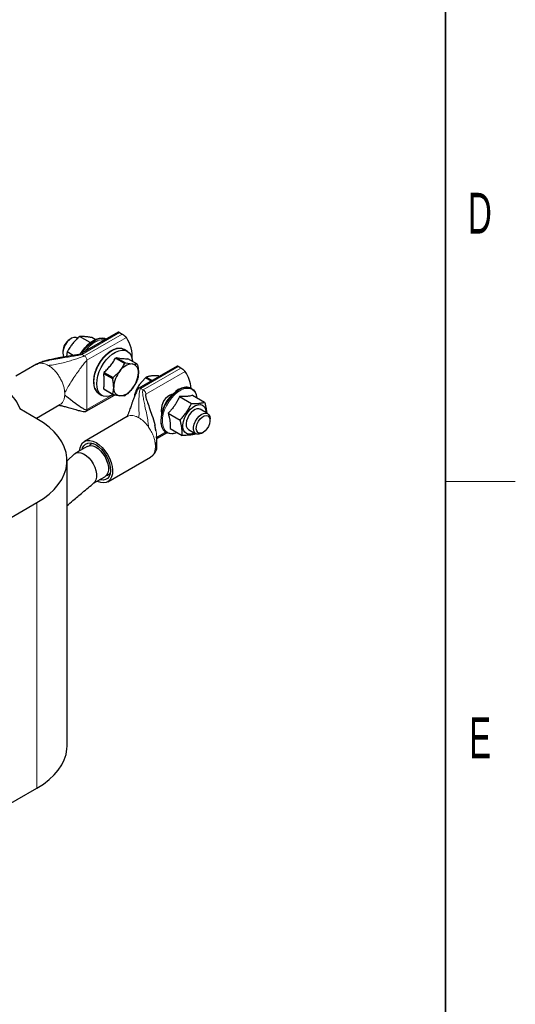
# Paper-space layout 'Blatt2' of a CAD drawing. Header units: millimetres. Extents: x 5 to 418, y 2 to 292.
# Tile 40 of 43: x 371 to 414, y 57 to 142. Entities that reach past the tile are written whole.
import ezdxf

# ---------------------------------------------------------------- set-up
doc = ezdxf.new("R2010")
doc.units = ezdxf.units.MM
doc.layers.add('SLD-0', color=7, linetype='Continuous')
doc.styles.add('SLDTEXTSTYLE0', font='TXT', dxfattribs={"width": 0.605})

psp = doc.layouts.new('Blatt2')

# ---------------------------------------------------------------- linework, layer by layer
at = {"color": 7, "linetype": 'Continuous', "lineweight": 25}
for p, q in [((379.9144, 115.0498), (376.6344, 113.1563)), ((380.0257, 115.0081), (380.2472, 114.8802)), ((375.8679, 114.4908), (375.7501, 114.4228)), ((376.423, 114.5087), (376.368, 114.5404)), ((377.4992, 114.147), (376.5937, 114.6698)), ((377.937, 114.4118), (377.6543, 114.5749)), ((375.1609, 113.4022), (375.1609, 113.2662)), ((376.0617, 113.0451), (375.533, 113.3503)), ((380.7009, 113.4016), (380.4527, 113.5449)), ((380.4624, 112.3566), (379.6839, 112.806)), ((379.7715, 112.8566), (380.55, 112.4072)), ((380.55, 112.4072), (381.1171, 112.3171)), ((381.5231, 112.3202), (380.7446, 112.7696)), ((372.9144, 112.292), (371.1288, 111.2612)), ((372.9165, 112.2818), (372.8943, 112.2713)), ((379.4456, 111.0332), (378.6671, 111.4826)), ((378.7109, 111.5956), (379.4894, 111.1461)), ((379.4894, 111.1461), (380.0565, 111.7048)), ((384.9631, 112.1352), (381.6839, 110.2422)), ((385.296, 111.9656), (385.0744, 112.0935)), ((381.5231, 110.8475), (381.1171, 110.1957)), ((382.2482, 111.1254), (381.7223, 110.5195)), ((382.7311, 110.8467), (382.2482, 111.1254)), ((382.3351, 111.1889), (382.8294, 110.9035)), ((383.3735, 111.2929), (382.7737, 111.2874)), ((383.4388, 111.2552), (383.3735, 111.2929)), ((378.6671, 110.1852), (379.4456, 109.7358)), ((379.4894, 109.6734), (378.7109, 110.1229)), ((381.3575, 109.8204), (381.4188, 109.7851)), ((386.2279, 110.2109), (386.2022, 110.2258)), ((377.17, 108.2619), (379.5846, 109.6558)), ((378.2729, 109.7689), (378.5211, 109.6256)), ((380.4624, 109.5864), (380.0565, 109.5834)), ((381.3731, 109.6793), (381.324, 109.7076)), ((385.1697, 109.5208), (386.2009, 108.9255)), ((386.3017, 109.6342), (387.3329, 109.0389)), ((372.9416, 107.6261), (371.4566, 108.4833)), ((372.8871, 107.6575), (374.9142, 108.8278)), ((384.1988, 108.0983), (385.2299, 107.503)), ((387.5874, 108.0636), (386.9522, 108.4303)), ((380.6926, 107.8017), (377.013, 105.6776)), ((387.7946, 107.4697), (387.7946, 107.6057)), ((383.2154, 105.9227), (384.0762, 106.4196)), ((384.0224, 106.4498), (384.048, 106.435)), ((384.3597, 106.7892), (385.3909, 106.1939)), ((385.9523, 106.6982), (386.5875, 106.3315)), ((387.0876, 106.381), (387.2054, 106.4491)), ((386.5596, 106.3476), (386.5228, 106.3073)), ((377.263, 105.2446), (376.2518, 104.6608)), ((376.1651, 104.5975), (375.519, 104.0099)), ((375.519, 79.5376), (375.519, 104.0339)), ((379.0129, 102.2134), (382.6924, 104.3375)), ((382.6851, 104.3447), (382.7068, 104.355)), ((377.7899, 102.0847), (378.7629, 102.6464)), ((365.517, 96.1555), (372.9416, 100.4417)), ((365.517, 71.6593), (372.9416, 75.9454))]:
    psp.add_line(p, q, dxfattribs=at)
at = {"color": 7, "linetype": 'Continuous', "lineweight": 18}
for p, q in [((376.792, 113.1414), (380.0257, 115.0081)), ((380.2472, 114.8802), (377.0136, 113.0135)), ((377.2351, 112.6297), (380.6143, 114.5805)), ((376.7181, 113.1694), (376.792, 113.1414)), ((373.0805, 112.3595), (372.9165, 112.2818)), ((373.1494, 112.374), (373.0805, 112.3595)), ((376.792, 113.1414), (377.0136, 113.0135)), ((377.2351, 112.6297), (377.2351, 108.4055)), ((381.8407, 110.2268), (385.0744, 112.0935)), ((385.296, 111.9656), (382.0623, 110.0989)), ((382.2839, 109.7151), (385.6631, 111.6659)), ((381.8407, 110.2268), (382.0623, 110.0989)), ((382.0623, 110.0989), (382.1362, 110.0416)), ((384.9354, 109.9706), (385.1581, 110.1145)), ((379.2724, 109.5815), (377.2351, 108.4055)), ((382.2839, 109.7151), (382.2839, 109.5022)), ((382.5212, 106.9095), (382.4523, 107.0035)), ((383.985, 106.4729), (383.2073, 106.024)), ((372.9416, 100.4417), (372.9416, 75.9454))]:
    psp.add_line(p, q, dxfattribs=at)
at = {"color": 7, "linetype": 'Continuous', "lineweight": 25, "flags": 128}
for points in [[(376.368, 114.5404), (376.2758, 114.5769), (376.1048, 114.5805), (375.9163, 114.5169), (375.7242, 114.3908), (375.5427, 114.2116), (375.3854, 113.9925), (375.2639, 113.7498), (375.1872, 113.5016), (375.1609, 113.2662)], [(376.6847, 113.1854), (376.8127, 113.3929), (377.0435, 113.7028), (377.2986, 113.9747), (377.5691, 114.1992), (377.8459, 114.3689), (378.1195, 114.4778), (378.2607, 114.5097)], [(378.8794, 114.4523), (378.7605, 114.5014), (378.5277, 114.5388), (378.2719, 114.5122), (378.0016, 114.4225), (377.7254, 114.2726), (377.4521, 114.0673), (377.1906, 113.8131), (376.9492, 113.5184), (376.7558, 113.2264)], [(376.8091, 113.2572), (376.9749, 113.5036), (377.2163, 113.7983), (377.4778, 114.0524), (377.751, 114.2578), (378.0273, 114.4077), (378.2976, 114.4974), (378.5533, 114.524), (378.7862, 114.4866), (378.8774, 114.4512)], [(375.1609, 113.2662), (375.1872, 113.061), (375.2613, 112.9048)], [(378.0695, 110.6237), (378.0943, 110.9559), (378.1678, 111.3059), (378.2877, 111.6627), (378.4501, 112.0146), (378.6499, 112.3505), (378.8805, 112.6594), (379.1347, 112.9315), (379.4041, 113.1581), (379.6802, 113.3318), (379.954, 113.447), (380.2168, 113.5002), (380.4602, 113.4894), (380.6763, 113.4152), (380.8581, 113.2798), (380.9998, 113.0877), (381.0969, 112.845), (381.1463, 112.5595), (381.148, 112.5367)], [(379.5267, 109.6876), (379.4041, 109.6302), (379.1347, 109.5457), (378.8805, 109.5244), (378.6499, 109.5671), (378.4501, 109.6723), (378.2877, 109.8367), (378.1678, 110.055), (378.0943, 110.3202), (378.0695, 110.6237)], [(385.1581, 110.1145), (385.2115, 110.1434), (385.4852, 110.2577), (385.7478, 110.3098), (385.9908, 110.2981), (386.2064, 110.2229), (386.3876, 110.0866), (386.5287, 109.8936), (386.6143, 109.6872)], [(384.3345, 109.6442), (384.5266, 109.7259), (384.5963, 109.7402)], [(386.4458, 106.4133), (386.3643, 106.3711), (386.1472, 106.2978), (385.9456, 106.288), (385.7697, 106.3421), (385.6281, 106.4573), (385.528, 106.6279), (385.4744, 106.8454), (385.4701, 107.0988), (385.5152, 107.3755), (385.6074, 107.6615), (385.7422, 107.9426), (385.9128, 108.2045), (386.1106, 108.4343), (386.3257, 108.6203), (386.5473, 108.7533), (386.7644, 108.8265), (386.966, 108.8364), (387.1419, 108.7823), (387.2835, 108.6671), (387.3836, 108.4964), (387.4372, 108.2789), (387.4457, 108.1454)], [(386.3624, 108.3218), (386.1758, 108.1548), (386.01, 107.9438), (385.8772, 107.7046), (385.7873, 107.4548), (385.7471, 107.213), (385.7593, 106.997), (385.8233, 106.823), (385.9341, 106.7038), (386.0059, 106.6672)], [(386.3865, 106.6855), (386.3874, 106.9084), (386.4403, 107.1528), (386.5411, 107.4004), (386.6825, 107.6331), (386.8539, 107.8334), (387.0426, 107.9865), (387.2347, 108.0811), (387.4158, 108.1102), (387.5726, 108.0716), (387.6934, 107.9682), (387.7693, 107.8076), (387.7946, 107.6057)], [(372.9416, 100.4417), (373.4892, 100.7884), (373.979, 101.1629), (374.4069, 101.5619), (374.7692, 101.9819), (375.0628, 102.4194), (375.2853, 102.8708), (375.4346, 103.332), (375.5096, 103.7992), (375.5096, 104.2685), (375.4346, 104.7357), (375.2853, 105.197), (375.0628, 105.6483), (374.7692, 106.0858), (374.4069, 106.5059), (373.979, 106.9048), (373.4892, 107.2793), (372.9416, 107.6261)], [(384.6949, 106.3622), (384.6575, 106.3542), (384.4036, 106.3339), (384.1734, 106.3776), (383.9742, 106.4838), (383.8124, 106.6491), (383.6932, 106.8682), (383.6205, 107.1341), (383.5967, 107.4048)], [(387.1279, 107.7593), (387.3035, 107.8571), (387.4704, 107.8902), (387.6137, 107.8558), (387.7208, 107.7567), (387.7821, 107.602), (387.7921, 107.4053), (387.7499, 107.1841), (387.6594, 106.958), (387.5286, 106.7471), (387.369, 106.5703), (387.1948, 106.4431), (387.0217, 106.3769), (386.8648, 106.3776), (386.7382, 106.4451), (386.6531, 106.5734), (386.617, 106.7511), (386.6333, 106.9624), (386.7003, 107.1886), (386.8123, 107.4096), (386.9592, 107.6056), (387.1279, 107.7593)], [(387.0876, 106.381), (387.0358, 106.3534), (386.8475, 106.2909), (386.6769, 106.2957), (386.5368, 106.3674), (386.4376, 106.5006), (386.3865, 106.6855)], [(376.6015, 104.8627), (376.6386, 105.1239), (376.7265, 105.3665), (376.861, 105.5578), (377.037, 105.6908), (377.2484, 105.7607), (377.4873, 105.765), (377.7453, 105.7036), (378.0129, 105.5786)], [(378.0129, 105.5786), (378.2806, 105.3946), (378.5386, 105.1582), (378.7775, 104.8779), (378.9889, 104.564), (379.1649, 104.2278), (379.2994, 103.8813), (379.3873, 103.5371), (379.4256, 103.2077), (379.4128, 102.905), (379.3494, 102.6399), (379.2377, 102.4219), (379.0817, 102.2591), (378.8872, 102.1571), (378.661, 102.1199), (378.4114, 102.1486), (378.1474, 102.2422), (378.1014, 102.2646)], [(376.1649, 104.5974), (376.3151, 104.6917), (376.505, 104.7307), (376.718, 104.7057), (376.9444, 104.6179), (377.1734, 104.4714), (377.3944, 104.2729), (377.597, 104.0319), (377.7718, 103.7595), (377.9106, 103.4686), (378.0069, 103.1726), (378.0562, 102.8855), (378.0562, 102.6206), (378.0069, 102.3904), (377.9106, 102.2056), (377.8194, 102.1095)], [(376.8123, 104.9844), (376.8525, 105.1117), (376.9628, 105.3076), (377.1161, 105.4478), (377.306, 105.5264), (377.525, 105.5403), (377.7638, 105.489), (378.0129, 105.3744)], [(377.263, 105.2446), (377.3263, 105.2754), (377.5161, 105.3144), (377.7292, 105.2895), (377.9555, 105.2017), (378.1845, 105.0551), (378.4055, 104.8567), (378.6082, 104.6156), (378.783, 104.3433), (378.9218, 104.0523), (379.0181, 103.7563), (379.0674, 103.4692), (379.0674, 103.2044), (379.0181, 102.9742), (378.9218, 102.7894), (378.783, 102.6587), (378.7629, 102.6464)], [(378.0129, 105.3744), (378.262, 105.2014), (378.5009, 104.9769), (378.7199, 104.7102), (378.9098, 104.4122), (379.0631, 104.0951), (379.1734, 103.7719), (379.2361, 103.4558), (379.2488, 103.1597), (379.2109, 102.8958), (379.1239, 102.6748), (378.9915, 102.5059), (378.819, 102.396), (378.6135, 102.3494), (378.3834, 102.3682), (378.3122, 102.3862)], [(372.9416, 75.9454), (373.4892, 76.2922), (373.979, 76.6667), (374.4069, 77.0656), (374.7692, 77.4857), (375.0628, 77.9232), (375.2853, 78.3745), (375.4346, 78.8358), (375.5096, 79.303), (375.519, 79.5376)]]:
    psp.add_lwpolyline(points, dxfattribs=at)
at = {"color": 7, "linetype": 'Continuous', "lineweight": 18, "flags": 128}
for points in [[(377.8213, 110.767), (377.8461, 111.0991), (377.9196, 111.4492), (378.0395, 111.8059), (378.202, 112.1579), (378.4017, 112.4938), (378.6323, 112.8027), (378.8865, 113.0748), (379.1559, 113.3014), (379.432, 113.4751), (379.7058, 113.5903), (379.9687, 113.6434), (380.212, 113.6327), (380.4281, 113.5585), (380.4527, 113.5449)], [(385.0048, 109.89), (384.7348, 109.663), (384.4807, 109.3892), (384.2512, 109.0777), (384.0541, 108.7394), (383.896, 108.3855), (383.7824, 108.0283), (383.7172, 107.6799), (383.7025, 107.3521), (383.7389, 107.0561), (383.8252, 106.8019), (383.9583, 106.5983), (384.1337, 106.4522), (384.3456, 106.3686), (384.5206, 106.3486)], [(385.2318, 110.1815), (385.1858, 110.1583), (384.9097, 109.9854)], [(386.5105, 109.8898), (386.4458, 109.9736), (386.2704, 110.1197), (386.0585, 110.2034), (385.8175, 110.2217), (385.5555, 110.1742), (385.2815, 110.0623), (385.0048, 109.89)]]:
    psp.add_lwpolyline(points, dxfattribs=at)
at = {"color": 7, "linetype": 'Continuous', "lineweight": 25}
for centre, radius, start, end in [((376.4129, 113.3598), 1.2527, 121.945969, 178.059407), ((379.1925, 111.9698), 2.557, 113.539367, 145.570538), ((378.0049, 112.866), 3.1223, 357.453659, 33.305965), ((380.5272, 111.4464), 1.5999, 118.185284, 121.80934), ((381.199, 110.9505), 1.3691, 93.429538, 146.565085), ((381.3057, 110.997), 1.5999, 118.185284, 121.80934), ((380.9964, 111.6686), 0.6597, 350.748121, 79.453222), ((380.9865, 111.8965), 0.6837, 31.906362, 38.294981), ((381.247, 110.5466), 2.7446, 157.529935, 160.058705), ((381.826, 110.232), 2.3023, 140.227928, 177.360713), ((379.3476, 111.6686), 2.3023, 320.227928, 357.360713), ((383.3589, 110.0722), 2.8016, 3.654956, 34.66938), ((378.9061, 110.6566), 1.0904, 174.188818, 234.499002), ((382.0256, 110.0972), 2.7446, 157.529935, 160.058705), ((378.9869, 111.8964), 2.7446, 337.529935, 340.058705), ((383.4251, 109.6053), 1.9224, 124.54031, 127.74666), ((368.4541, 107.4049), 3.2151, 19.236531, 51.643829), ((379.2474, 110.5465), 0.6837, 211.906362, 218.294981), ((380.1772, 110.2319), 0.6597, 170.748121, 259.453222), ((379.9746, 110.9501), 1.3691, 273.429538, 326.565085), ((383.754, 109.0484), 2.5178, 162.143763, 164.822208), ((386.7351, 107.4146), 3.161, 126.649689, 179.967457), ((385.7581, 109.3032), 1.0239, 64.295467, 120.931461), ((385.5313, 109.2631), 1.1626, 7.426885, 32.615432), ((380.0259, 110.0971), 0.6837, 211.906362, 218.294981), ((379.7068, 110.9966), 1.5999, 298.185284, 301.80934), ((385.0614, 108.3856), 1.4534, 120.009225, 192.005085), ((386.7326, 107.9587), 0.5185, 58.193849, 135.552206), ((384.6077, 107.3059), 1.037, 176.612794, 235.641496), ((384.5147, 107.5282), 1.1796, 270.283692, 292.53578), ((377.8274, 104.9746), 0.5158, 96.453498, 140.072878), ((378.8103, 103.2719), 0.5176, 280.00126, 323.461611)]:
    psp.add_arc(centre, radius, start, end, dxfattribs=at)
at = {"color": 7, "linetype": 'Continuous', "lineweight": 18}
for centre, radius, start, end in [((378.565, 113.3275), 1.0622, 80.272323, 111.757453), ((373.441, 109.7436), 1.8849, 356.881452, 3.118548), ((386.8924, 107.3222), 3.3202, 126.665312, 179.223341), ((386.9491, 107.2878), 3.3545, 126.892167, 178.001023), ((381.2192, 105.2534), 1.8849, 356.881452, 3.118548)]:
    psp.add_arc(centre, radius, start, end, dxfattribs=at)
at = {"color": 7, "linetype": 'Continuous', "lineweight": 25}
for points, knots in [([(380.0257, 115.0081), (380.0153, 115.0139), (379.9943, 115.0258), (379.9681, 115.0385), (379.9463, 115.0473), (379.9295, 115.0516), (379.9189, 115.0523), (379.9158, 115.0499), (379.9148, 115.0491)], [0, 0, 0, 0, 0.1765011, 0.3586791, 0.5350694, 0.7159539, 0.9057942, 1, 1, 1, 1]), ([(380.6143, 114.5805), (380.6037, 114.5938), (380.582, 114.6208), (380.538, 114.6647), (380.4881, 114.7094), (380.4392, 114.7491), (380.3922, 114.7847), (380.3496, 114.8151), (380.3067, 114.8438), (380.2725, 114.8654), (380.2534, 114.8766), (380.2472, 114.8802)], [0, 0, 0, 0, 0.1456878, 0.2965899, 0.4280515, 0.5641088, 0.6595121, 0.7574652, 0.8529913, 0.9521812, 1, 1, 1, 1]), ([(376.5937, 114.6698), (376.5491, 114.629), (376.4153, 114.5065), (376.2454, 114.335), (376.0847, 114.1548), (375.969, 114.014), (375.8589, 113.868), (375.7552, 113.7181), (375.6449, 113.5458), (375.5741, 113.4221), (375.533, 113.3503)], [0, 0, 0, 0, 0.10434158, 0.31346413, 0.41852273, 0.52584025, 0.63342317, 0.74175631, 0.8503081, 1, 1, 1, 1]), ([(377.6543, 114.5749), (377.6159, 114.5818), (377.5363, 114.5959), (377.4193, 114.615), (377.303, 114.6323), (377.1909, 114.6468), (377.0828, 114.6584), (376.9793, 114.667), (376.8806, 114.6724), (376.7873, 114.6747), (376.6905, 114.6743), (376.6285, 114.6714), (376.5937, 114.6698)], [0, 0, 0, 0, 0.0899804, 0.1860887, 0.2823171, 0.3789798, 0.4758209, 0.5745607, 0.6735044, 0.7730079, 0.87267, 1, 1, 1, 1]), ([(375.533, 113.3503), (375.5173, 113.2618), (375.4943, 113.1326), (375.4822, 112.9954), (375.4783, 112.9522)], [0, 0, 0, 0, 0.6846432, 1, 1, 1, 1]), ([(380.5675, 113.4578), (380.5276, 113.4905), (380.4288, 113.5715), (380.239, 113.6394), (380.0144, 113.6651), (379.7827, 113.6385), (379.5472, 113.5659), (379.3138, 113.4521), (379.0889, 113.3037), (378.8752, 113.1264), (378.6919, 112.942), (378.5367, 112.7591), (378.3846, 112.5576), (378.2897, 112.4022), (378.2328, 112.3092)], [0, 0, 0, 0, 0.0671828, 0.1664946, 0.2596062, 0.3521883, 0.4434683, 0.5331052, 0.6205406, 0.7042503, 0.787734, 0.8487511, 0.9094706, 1, 1, 1, 1]), ([(376.6346, 113.1565), (376.6301, 113.1542), (376.6205, 113.1495), (376.589, 113.1394), (376.5047, 113.1189), (376.3588, 113.0928), (376.1268, 113.0548), (375.7415, 112.9952), (375.3146, 112.9278), (374.8736, 112.851), (374.4914, 112.7782), (374.0861, 112.6915), (373.6621, 112.5816), (373.2624, 112.4624), (373.01, 112.3372), (372.8903, 112.2779)], [0, 0, 0, 0, 0.0052954, 0.0111226, 0.0254458, 0.0687091, 0.1212304, 0.2053821, 0.3728198, 0.4624184, 0.5576664, 0.678027, 0.7870645, 0.8990625, 1, 1, 1, 1]), ([(378.7109, 111.5956), (378.8035, 111.6869), (378.9894, 111.8704), (379.2452, 112.1657), (379.4388, 112.4257), (379.5825, 112.6409), (379.6501, 112.7509), (379.6839, 112.806)], [0, 0, 0, 0, 0.2464171, 0.4948784, 0.7459169, 0.8728708, 1, 1, 1, 1]), ([(379.7715, 112.8566), (379.864, 112.842), (380.0497, 112.8125), (380.3055, 112.7835), (380.4993, 112.7713), (380.6431, 112.7682), (380.7107, 112.7691), (380.7446, 112.7696)], [0, 0, 0, 0, 0.2460708, 0.4942578, 0.7459169, 0.8727596, 1, 1, 1, 1]), ([(380.0565, 111.7048), (380.096, 111.7559), (380.1753, 111.8584), (380.2807, 112.0199), (380.3774, 112.186), (380.434, 112.2997), (380.4624, 112.3566)], [0, 0, 0, 0, 0.2469561, 0.4952833, 0.7471831, 1, 1, 1, 1]), ([(381.1171, 112.3171), (381.1946, 112.3122), (381.3511, 112.3021), (381.4654, 112.3141), (381.5231, 112.3202)], [0, 0, 0, 0, 0.4952208, 1, 1, 1, 1]), ([(378.2328, 112.3092), (378.1728, 112.1981), (378.0886, 112.0423), (377.9894, 111.8054), (377.9174, 111.604), (377.8525, 111.3667), (377.8076, 111.1248), (377.7862, 110.8827), (377.7913, 110.6478), (377.8247, 110.4258), (377.8877, 110.2208), (377.9832, 110.0381), (378.1004, 109.8886), (378.1995, 109.8219), (378.244, 109.7919)], [0, 0, 0, 0, 0.1137604, 0.1595755, 0.2350147, 0.3122552, 0.3940492, 0.4782537, 0.5641729, 0.6514363, 0.7400276, 0.8303985, 0.9236708, 1, 1, 1, 1]), ([(378.6671, 110.1852), (378.6741, 110.2347), (378.6881, 110.3336), (378.7031, 110.4869), (378.7126, 110.6441), (378.7159, 110.8053), (378.7127, 110.9699), (378.7032, 111.1378), (378.6882, 111.3087), (378.6741, 111.4246), (378.6671, 111.4826)], [0, 0, 0, 0, 0.1245488, 0.2492466, 0.3745041, 0.5, 0.6244574, 0.7491579, 0.874495, 1, 1, 1, 1]), ([(381.5669, 112.2578), (381.5728, 112.2282), (381.5907, 112.1391), (381.6155, 111.9916), (381.6367, 111.8168), (381.6463, 111.6739), (381.6472, 111.5905), (381.6475, 111.5626)], [0, 0, 0, 0, 0.1237392, 0.3716472, 0.6214664, 0.873509, 1, 1, 1, 1]), ([(381.6475, 111.5626), (381.6435, 111.4562), (381.6355, 111.2415), (381.5899, 111.0547), (381.5669, 110.9604)], [0, 0, 0, 0, 0.4952208, 1, 1, 1, 1]), ([(385.0744, 112.0935), (385.064, 112.0994), (385.043, 112.1112), (385.0168, 112.1239), (384.995, 112.1327), (384.9783, 112.137), (384.9676, 112.1377), (384.9645, 112.1353), (384.9635, 112.1345)], [0, 0, 0, 0, 0.1765011, 0.3586791, 0.5350694, 0.7159539, 0.9057942, 1, 1, 1, 1]), ([(385.6631, 111.6659), (385.6524, 111.6792), (385.6307, 111.7062), (385.5867, 111.7501), (385.5368, 111.7948), (385.488, 111.8345), (385.4409, 111.8701), (385.3984, 111.9005), (385.3555, 111.9293), (385.3212, 111.9509), (385.3022, 111.962), (385.296, 111.9656)], [0, 0, 0, 0, 0.1456878, 0.2965899, 0.4280515, 0.5641088, 0.6595121, 0.7574652, 0.8529913, 0.9521812, 1, 1, 1, 1]), ([(379.5262, 110.338), (379.5222, 110.4489), (379.5142, 110.6729), (379.4686, 110.9123), (379.4456, 111.0332)], [0, 0, 0, 0, 0.4952208, 1, 1, 1, 1]), ([(382.7737, 111.2874), (382.7315, 111.2825), (382.6467, 111.2726), (382.5331, 111.2499), (382.4283, 111.2223), (382.3662, 111.2), (382.3351, 111.1889)], [0, 0, 0, 0, 0.2469561, 0.4952833, 0.7471831, 1, 1, 1, 1]), ([(379.4456, 109.7358), (379.4515, 109.7586), (379.4694, 109.827), (379.4941, 109.9459), (379.5154, 110.0962), (379.525, 110.228), (379.5259, 110.3104), (379.5262, 110.338)], [0, 0, 0, 0, 0.1237392, 0.3716472, 0.6214664, 0.873509, 1, 1, 1, 1]), ([(381.1171, 110.1957), (381.0755, 110.1458), (380.9921, 110.0458), (380.8533, 109.9036), (380.7062, 109.7665), (380.6022, 109.6802), (380.55, 109.637)], [0, 0, 0, 0, 0.2469561, 0.4952833, 0.7471831, 1, 1, 1, 1]), ([(381.6838, 110.2422), (381.6689, 110.231), (381.5961, 110.1766), (381.4965, 109.9746), (381.378, 109.6974), (381.2594, 109.3882), (381.1809, 109.1813), (381.1437, 109.0792), (381.1383, 109.0646)], [0, 0, 0, 0, 0.04329526, 0.21001247, 0.49330649, 0.75056251, 0.96413275, 1, 1, 1, 1]), ([(381.7223, 110.5195), (381.6517, 110.4079), (381.5091, 110.1827), (381.4083, 109.9419), (381.3575, 109.8204)], [0, 0, 0, 0, 0.4952208, 1, 1, 1, 1]), ([(384.9075, 110.0242), (384.8916, 110.0134), (384.8708, 109.9993), (384.8504, 109.9831), (384.8457, 109.9794)], [0, 0, 0, 0, 0.7656065, 1, 1, 1, 1]), ([(385.1798, 110.1848), (385.1775, 110.1839), (385.0906, 110.1498), (384.9988, 110.0889), (384.9113, 110.0269), (384.9075, 110.0242)], [0, 0, 0, 0, 0.02578236, 0.95766246, 1, 1, 1, 1]), ([(375.3231, 109.6411), (375.3946, 109.5911), (375.5541, 109.4795), (375.8352, 109.26), (376.1501, 109.0174), (376.4614, 108.7849), (376.7418, 108.5922), (376.9632, 108.461), (377.112, 108.4004), (377.1955, 108.3908), (377.2232, 108.401), (377.2351, 108.4055)], [0, 0, 0, 0, 0.1314524, 0.2935286, 0.4701238, 0.6446643, 0.7833615, 0.8964718, 0.9666758, 0.9856635, 1, 1, 1, 1]), ([(380.0565, 109.5834), (379.9711, 109.593), (379.7985, 109.6123), (379.5931, 109.6529), (379.4894, 109.6734)], [0, 0, 0, 0, 0.4952208, 1, 1, 1, 1]), ([(381.1383, 109.0646), (381.1096, 108.9865), (381.0366, 108.7878), (380.9382, 108.5102), (380.8395, 108.2328), (380.7694, 108.0415), (380.7191, 107.9117), (380.6898, 107.8376), (380.6764, 107.8024), (380.6825, 107.8032), (380.6844, 107.8035)], [0, 0, 0, 0, 0.1406185, 0.3580466, 0.5051471, 0.6666177, 0.7520207, 0.8439876, 0.9502632, 1, 1, 1, 1]), ([(381.324, 109.7076), (381.3211, 109.6867), (381.3124, 109.624), (381.3047, 109.5558), (381.3039, 109.5057), (381.3038, 109.5013)], [0, 0, 0, 0, 0.3129621, 0.9399725, 1, 1, 1, 1]), ([(382.2839, 109.7151), (382.2796, 109.7116), (382.27, 109.7037), (382.2615, 109.6795), (382.2575, 109.6241), (382.289, 109.4415), (382.4046, 109.0889), (382.596, 108.5541), (382.8216, 107.8847), (382.9963, 107.3807), (383.0532, 107.08), (383.0574, 107.0578)], [0, 0, 0, 0, 0.0066672, 0.0147968, 0.0314596, 0.0740462, 0.22704, 0.4398936, 0.6878782, 0.9768768, 1, 1, 1, 1]), ([(385.1697, 109.5208), (385.1492, 109.4742), (385.0874, 109.3339), (384.9713, 109.1028), (384.8372, 108.877), (384.7172, 108.7009), (384.6205, 108.5708), (384.5031, 108.4254), (384.3635, 108.2666), (384.2537, 108.1544), (384.1988, 108.0983)], [0, 0, 0, 0, 0.0897412, 0.2700565, 0.4520336, 0.544453, 0.6375578, 0.7308835, 0.8652301, 1, 1, 1, 1]), ([(386.3017, 109.6342), (386.2503, 109.6185), (386.1472, 109.5869), (385.9978, 109.557), (385.8668, 109.5387), (385.7614, 109.528), (385.6496, 109.5207), (385.5149, 109.516), (385.3558, 109.5152), (385.2318, 109.5189), (385.1697, 109.5208)], [0, 0, 0, 0, 0.17982183, 0.36093129, 0.45204223, 0.5444602, 0.6375635, 0.73088772, 0.86523222, 1, 1, 1, 1]), ([(386.2009, 108.9255), (386.2945, 108.9244), (386.435, 108.9227), (386.6113, 108.9282), (386.7397, 108.9356), (386.863, 108.9468), (386.9809, 108.9619), (387.0924, 108.9808), (387.2114, 109.0058), (387.2883, 109.0268), (387.3329, 109.0389)], [0, 0, 0, 0, 0.2088084, 0.3134713, 0.4185288, 0.5258452, 0.633427, 0.741759, 0.8503097, 1, 1, 1, 1]), ([(387.3329, 109.0389), (387.3446, 108.996), (387.369, 108.9074), (387.4017, 108.7745), (387.4312, 108.6402), (387.456, 108.5079), (387.476, 108.377), (387.4901, 108.2487), (387.4974, 108.161), (387.4987, 108.1174), (387.4988, 108.1147)], [0, 0, 0, 0, 0.1323213, 0.273654, 0.4151632, 0.5573113, 0.6997216, 0.8449241, 0.9904263, 1, 1, 1, 1]), ([(374.8463, 108.7871), (374.8446, 108.7849), (374.8404, 108.7798), (374.8944, 108.7695), (375.0282, 108.7413), (375.2888, 108.6798), (375.7889, 108.5436), (376.327, 108.3802), (376.8089, 108.2582), (377.0199, 108.2325), (377.1153, 108.2382), (377.1529, 108.2545), (377.1705, 108.2621)], [0, 0, 0, 0, 0.049116, 0.1180595, 0.1764037, 0.2858402, 0.4215116, 0.7510502, 0.9004309, 0.9572148, 0.9800391, 1, 1, 1, 1]), ([(384.1988, 108.0983), (384.2138, 108.0473), (384.244, 107.9453), (384.2802, 107.8055), (384.3092, 107.6782), (384.3317, 107.5633), (384.3498, 107.4503), (384.3633, 107.3388), (384.3721, 107.2294), (384.3762, 107.122), (384.3757, 107.0174), (384.371, 106.9058), (384.3638, 106.8311), (384.3597, 106.7892)], [0, 0, 0, 0, 0.1057102, 0.2115887, 0.2946378, 0.3778214, 0.4614584, 0.5452654, 0.6308527, 0.7166128, 0.8028374, 0.8891909, 1, 1, 1, 1]), ([(385.2299, 107.503), (385.2714, 107.5473), (385.3959, 107.6804), (385.5533, 107.8664), (385.7013, 108.0611), (385.8074, 108.213), (385.9078, 108.3702), (386.0018, 108.5313), (386.1011, 108.7161), (386.1643, 108.8487), (386.2009, 108.9255)], [0, 0, 0, 0, 0.1043416, 0.3134641, 0.4185227, 0.5258402, 0.6334232, 0.7417563, 0.8503081, 1, 1, 1, 1]), ([(385.3909, 106.1939), (385.3939, 106.2433), (385.3991, 106.3299), (385.4002, 106.4586), (385.3969, 106.5779), (385.3885, 106.7008), (385.3747, 106.8282), (385.3552, 106.9597), (385.3302, 107.0953), (385.2999, 107.2337), (385.2665, 107.3698), (385.2417, 107.4601), (385.2299, 107.503)], [0, 0, 0, 0, 0.1273299, 0.2233921, 0.3195858, 0.4162453, 0.5130905, 0.6118713, 0.7108508, 0.8103623, 0.9100196, 1, 1, 1, 1]), ([(383.1498, 106.5783), (383.1433, 106.6268), (383.1209, 106.7937), (383.0845, 106.954), (383.0587, 107.0678)], [0, 0, 0, 0, 0.2905774, 1, 1, 1, 1]), ([(383.2162, 105.0199), (383.2182, 105.0308), (383.2229, 105.057), (383.2315, 105.1665), (383.2387, 105.3874), (383.237, 105.7198), (383.2133, 105.972), (383.2015, 106.097)], [0, 0, 0, 0, 0.0405726, 0.0977218, 0.3408243, 0.6732505, 1, 1, 1, 1]), ([(386.5228, 106.3073), (386.4602, 106.2905), (386.3662, 106.2654), (386.2259, 106.2391), (386.1138, 106.2224), (385.9938, 106.2092), (385.8661, 106.1997), (385.7317, 106.1941), (385.5742, 106.1913), (385.4582, 106.1929), (385.3909, 106.1939)], [0, 0, 0, 0, 0.2088084, 0.3134713, 0.4185288, 0.5258452, 0.633427, 0.741759, 0.8503097, 1, 1, 1, 1]), ([(382.7105, 104.3481), (382.7319, 104.3613), (382.7756, 104.3882), (382.8548, 104.4521), (382.9363, 104.53), (383.05, 104.6582), (383.1529, 104.8317), (383.1965, 104.9613), (383.2162, 105.0202)], [0, 0, 0, 0, 0.0903756, 0.1848288, 0.2947559, 0.4267948, 0.7398164, 1, 1, 1, 1]), ([(383.1013, 105.1508), (383.1435, 105.1148), (383.2214, 105.0482), (383.2122, 105.0325), (383.208, 105.0253)], [0, 0, 0, 0, 0.5418693, 1, 1, 1, 1]), ([(375.519, 100.1654), (375.6903, 100.3117), (376.1339, 100.6907), (376.9013, 101.3394), (377.4992, 101.8409), (377.8221, 102.1118)], [0, 0, 0, 0, 0.2243831, 0.5811232, 1, 1, 1, 1])]:
    psp.add_open_spline(points, degree=3, knots=knots, dxfattribs=at)
at = {"color": 7, "linetype": 'Continuous', "lineweight": 18}
for points, knots in [([(376.6371, 113.1537), (376.6439, 113.1586), (376.6658, 113.1746), (376.6968, 113.1715), (376.7181, 113.1694)], [0, 0, 0, 0, 0.3097112, 1, 1, 1, 1]), ([(376.792, 113.1414), (376.784, 113.1374), (376.7661, 113.1285), (376.7205, 113.1134), (376.6227, 113.0874), (376.3784, 113.0376), (375.9873, 112.9717), (375.4666, 112.8876), (374.8685, 112.789), (374.2329, 112.6705), (373.6189, 112.543), (373.2465, 112.416), (373.0805, 112.3595)], [0, 0, 0, 0, 0.0076043, 0.0170556, 0.0362353, 0.0838152, 0.2058975, 0.3445838, 0.4990775, 0.6870837, 0.8605578, 1, 1, 1, 1]), ([(377.0136, 113.0135), (376.9982, 113.0055), (376.9619, 112.9866), (376.8684, 112.9476), (376.6665, 112.87), (376.3453, 112.7597), (375.9208, 112.6251), (375.4329, 112.4827), (374.9084, 112.3491), (374.3925, 112.2343), (374.0603, 112.2047), (373.9117, 112.1915)], [0, 0, 0, 0, 0.0176486, 0.0415928, 0.092259, 0.2171699, 0.3559869, 0.508873, 0.6934476, 0.8629687, 1, 1, 1, 1]), ([(377.2351, 112.6297), (377.2263, 112.6238), (377.2065, 112.6104), (377.1734, 112.5797), (377.111, 112.5161), (376.9702, 112.3512), (376.7558, 112.0708), (376.4827, 111.691), (376.1788, 111.2488), (375.8648, 110.7684), (375.5674, 110.2945), (375.3986, 109.9847), (375.3231, 109.8461)], [0, 0, 0, 0, 0.0106732, 0.0239987, 0.040233, 0.0898845, 0.2133996, 0.3515605, 0.5044755, 0.6900521, 0.8614178, 1, 1, 1, 1]), ([(381.6839, 110.2421), (381.684, 110.2422), (381.7, 110.2607), (381.7557, 110.2628), (381.8124, 110.2388), (381.8407, 110.2268)], [0, 0, 0, 0, 0.001824, 0.500912, 1, 1, 1, 1]), ([(381.6899, 107.7012), (381.6938, 107.7926), (381.7024, 107.9965), (381.6967, 108.3891), (381.692, 108.8293), (381.6921, 109.2638), (381.7045, 109.6466), (381.73, 109.9369), (381.7678, 110.1148), (381.8075, 110.199), (381.8307, 110.2184), (381.8407, 110.2268)], [0, 0, 0, 0, 0.1299932, 0.2902615, 0.4657747, 0.6401872, 0.7795118, 0.8938175, 0.9654316, 0.9850387, 1, 1, 1, 1]), ([(382.0623, 110.0989), (382.056, 110.0939), (382.042, 110.0828), (382.0263, 110.0505), (382.0095, 109.9776), (382.0103, 109.7863), (382.055, 109.4689), (382.1371, 109.0367), (382.2446, 108.5308), (382.36, 107.9788), (382.4693, 107.4338), (382.5052, 107.0711), (382.5212, 106.9095)], [0, 0, 0, 0, 0.0076043, 0.0170556, 0.0362353, 0.0838152, 0.2058975, 0.3445838, 0.4990775, 0.6870837, 0.8605578, 1, 1, 1, 1]), ([(374.909, 108.8305), (374.9601, 108.8631), (375.0725, 108.935), (375.1977, 109.1173), (375.292, 109.3527), (375.3128, 109.5449), (375.3231, 109.6411)], [0, 0, 0, 0, 0.2175353, 0.4783568, 0.7391784, 1, 1, 1, 1]), ([(377.2351, 108.4055), (377.2321, 108.3733), (377.2261, 108.3092), (377.1889, 108.2778), (377.1704, 108.2622)], [0, 0, 0, 0, 0.5008687, 1, 1, 1, 1]), ([(381.6899, 107.7012), (381.6011, 107.7469), (381.4235, 107.8381), (381.1656, 107.8981), (380.9297, 107.892), (380.7697, 107.8551), (380.7022, 107.8034), (380.6926, 107.7961)], [0, 0, 0, 0, 0.2400406, 0.4800813, 0.7201219, 0.9601625, 1, 1, 1, 1]), ([(383.0574, 107.0578), (383.1091, 106.8245), (383.1986, 106.4205), (383.2457, 105.8349), (383.1461, 105.5044), (383.1013, 105.3559)], [0, 0, 0, 0, 0.42936677, 0.74366759, 1, 1, 1, 1]), ([(382.7068, 104.355), (382.7217, 104.3615), (382.8142, 104.4023), (382.9358, 104.559), (383.0627, 104.8154), (383.0884, 105.039), (383.1013, 105.1508)], [0, 0, 0, 0, 0.0599365, 0.373291, 0.6866455, 1, 1, 1, 1])]:
    psp.add_open_spline(points, degree=3, knots=knots, dxfattribs=at)
for points in [[(373.9117, 112.1915), (373.7767, 112.2581), (373.5066, 112.3912), (373.2684, 112.3797), (373.1494, 112.374)], [(377.0136, 113.0135), (377.0426, 112.9928), (377.1007, 112.9516), (377.1739, 112.8502), (377.2251, 112.736), (377.2318, 112.6651), (377.2351, 112.6297)], [(375.3231, 109.8461), (375.3127, 109.9542), (375.2919, 110.1704), (375.1983, 110.5151), (375.0628, 110.8595), (374.8855, 111.1937), (374.674, 111.5056), (374.4354, 111.7828), (374.1783, 112.0208), (374.0006, 112.1346), (373.9117, 112.1915)], [(382.1362, 110.0416), (382.1569, 110.0186), (382.1985, 109.9727), (382.2458, 109.8869), (382.2778, 109.7974), (382.2818, 109.7426), (382.2839, 109.7151)], [(382.4523, 107.0035), (382.3332, 107.1467), (382.0951, 107.4332), (381.825, 107.6119), (381.6899, 107.7012)], [(383.1013, 105.3559), (383.0883, 105.4825), (383.0621, 105.7357), (382.9379, 106.14), (382.7613, 106.5412), (382.6012, 106.7867), (382.5212, 106.9095)]]:
    psp.add_open_spline(points, degree=3, dxfattribs=at)
at = {"layer": 'SLD-0', "lineweight": 35}
psp.add_line((408, 12), (408, 282.5), dxfattribs=at)
at = {"layer": 'SLD-0', "lineweight": 18}
psp.add_line((408, 102.25), (414, 102.25), dxfattribs=at)

# ---------------------------------------------------------------- texts
at = {"layer": 'SLD-0', "char_height": 3.5, "attachment_point": 2, "style": 'SLDTEXTSTYLE0'}
for s, insert in [('D', (410.9597, 127.0011)), ('E', (410.9816, 82.0011))]:
    psp.add_mtext(s, dxfattribs=dict(at, insert=insert))

doc.saveas('drawing.dxf')
